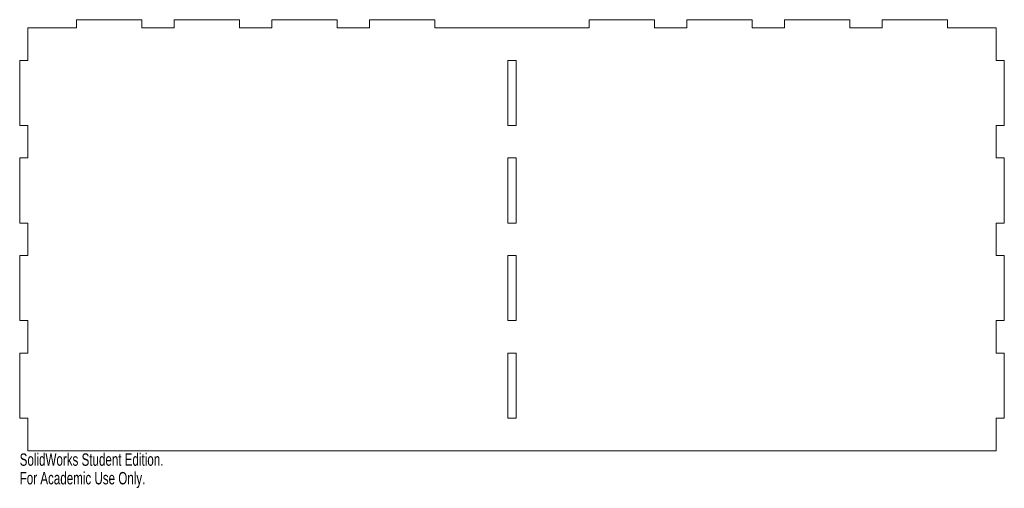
# Model space of a CAD drawing. Header units: inches. Extents: x -0.1 to 15, y -7.1 to 0.1.
import ezdxf

# ---------------------------------------------------------------- set-up
doc = ezdxf.new("R2010")
doc.units = ezdxf.units.IN
doc.header["$MEASUREMENT"] = 0
doc.styles.add('SLDTEXTSTYLE0', font='TXT', dxfattribs={"width": 0.7})

msp = doc.modelspace()

# ---------------------------------------------------------------- linework, layer by layer
at = {"color": 7, "linetype": 'Continuous', "lineweight": 15}
for p, q in [((0.75, 0), (0, 0)), ((0, 0), (0, -0.5)), ((0.75, 0.125), (0.75, 0)), ((1.75, 0.125), (0.75, 0.125)), ((1.75, 0), (1.75, 0.125)), ((2.25, 0), (1.75, 0)), ((2.25, 0.125), (2.25, 0)), ((3.25, 0.125), (2.25, 0.125)), ((3.25, 0), (3.25, 0.125)), ((3.75, 0), (3.25, 0)), ((3.75, 0.125), (3.75, 0)), ((4.75, 0.125), (3.75, 0.125)), ((4.75, 0), (4.75, 0.125)), ((5.25, 0), (4.75, 0)), ((5.25, 0.125), (5.25, 0)), ((6.25, 0.125), (5.25, 0.125)), ((6.25, 0), (6.25, 0.125)), ((8.625, 0), (6.25, 0)), ((8.625, 0.125), (8.625, 0)), ((9.625, 0.125), (8.625, 0.125)), ((9.625, 0), (9.625, 0.125)), ((10.125, 0), (9.625, 0)), ((10.125, 0.125), (10.125, 0)), ((11.125, 0.125), (10.125, 0.125)), ((11.125, 0), (11.125, 0.125)), ((11.625, 0), (11.125, 0)), ((11.625, 0.125), (11.625, 0)), ((12.625, 0.125), (11.625, 0.125)), ((12.625, 0), (12.625, 0.125)), ((13.125, 0), (12.625, 0)), ((13.125, 0.125), (13.125, 0)), ((14.125, 0.125), (13.125, 0.125)), ((14.125, 0), (14.125, 0.125)), ((14.875, 0), (14.125, 0)), ((14.875, -0.5), (14.875, 0)), ((-0.125, -0.5), (-0.125, -1.5)), ((0, -0.5), (-0.125, -0.5)), ((7.5, -0.5), (7.375, -0.5)), ((7.375, -0.5), (7.375, -1.5)), ((7.5, -1.5), (7.5, -0.5)), ((15, -0.5), (14.875, -0.5)), ((15, -1.5), (15, -0.5)), ((-0.125, -1.5), (0, -1.5)), ((0, -1.5), (0, -2)), ((7.375, -1.5), (7.5, -1.5)), ((14.875, -1.5), (15, -1.5)), ((14.875, -2), (14.875, -1.5)), ((-0.125, -2), (-0.125, -3)), ((0, -2), (-0.125, -2)), ((7.5, -2), (7.375, -2)), ((7.375, -2), (7.375, -3)), ((7.5, -3), (7.5, -2)), ((15, -2), (14.875, -2)), ((15, -3), (15, -2)), ((-0.125, -3), (0, -3)), ((0, -3), (0, -3.5)), ((7.375, -3), (7.5, -3)), ((14.875, -3), (15, -3)), ((14.875, -3.5), (14.875, -3)), ((-0.125, -3.5), (-0.125, -4.5)), ((0, -3.5), (-0.125, -3.5)), ((7.5, -3.5), (7.375, -3.5)), ((7.375, -3.5), (7.375, -4.5)), ((7.5, -4.5), (7.5, -3.5)), ((15, -3.5), (14.875, -3.5)), ((15, -4.5), (15, -3.5)), ((-0.125, -4.5), (0, -4.5)), ((0, -4.5), (0, -5)), ((7.375, -4.5), (7.5, -4.5)), ((14.875, -4.5), (15, -4.5)), ((14.875, -5), (14.875, -4.5)), ((-0.125, -5), (-0.125, -6)), ((0, -5), (-0.125, -5)), ((7.5, -5), (7.375, -5)), ((7.375, -5), (7.375, -6)), ((7.5, -6), (7.5, -5)), ((15, -5), (14.875, -5)), ((15, -6), (15, -5)), ((-0.125, -6), (0, -6)), ((0, -6), (0, -6.5)), ((7.375, -6), (7.5, -6)), ((14.875, -6), (15, -6)), ((14.875, -6.5), (14.875, -6)), ((0, -6.5), (14.875, -6.5))]:
    msp.add_line(p, q, dxfattribs=at)

# ---------------------------------------------------------------- texts
at = {"color": 7, "linetype": 'Continuous', "char_height": 0.1903, "attachment_point": 1, "style": 'SLDTEXTSTYLE0'}
for s, insert in [('SolidWorks Student Edition.', (-0.125, -6.54)), ('For Academic Use Only.', (-0.125, -6.826))]:
    msp.add_mtext(s, dxfattribs=dict(at, insert=insert))

doc.saveas('drawing.dxf')
